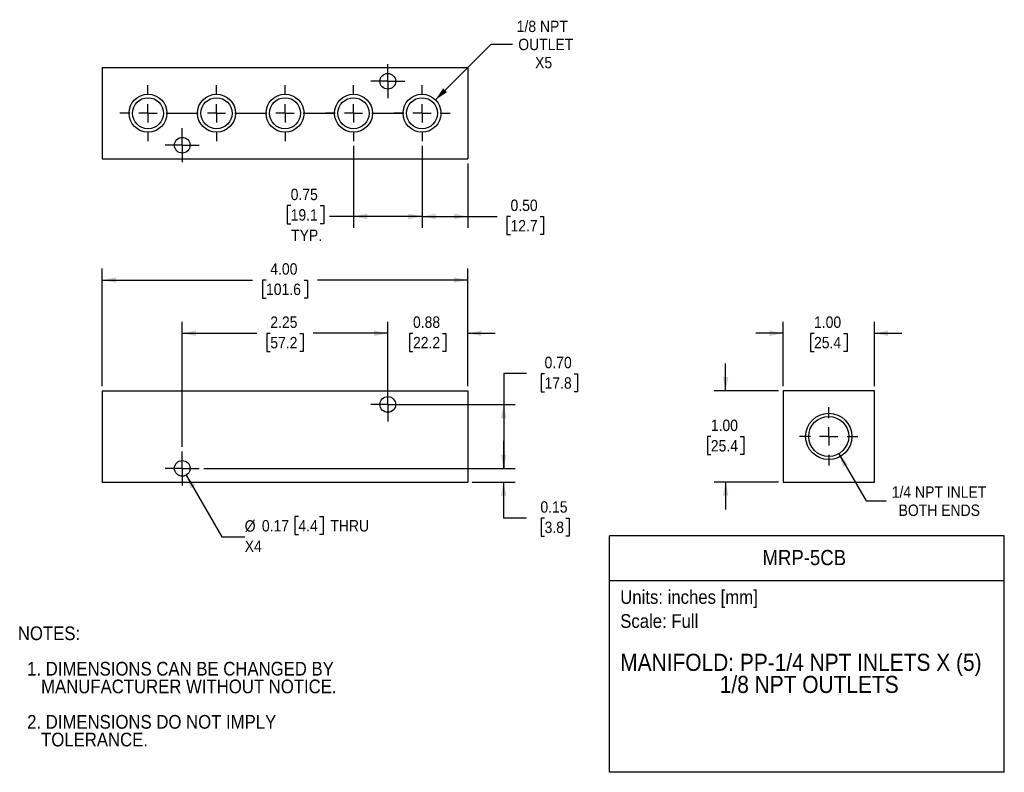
# Model space of a CAD drawing. Header units: inches. Extents: x 0.2 to 11, y 0 to 8.2.
import ezdxf
from ezdxf.enums import TextEntityAlignment as Align

# ---------------------------------------------------------------- set-up
doc = ezdxf.new("R2010")
doc.units = ezdxf.units.IN
doc.header["$MEASUREMENT"] = 0
doc.linetypes.add('SLD-Center', pattern=[0.75, 0.6, -0.05, 0.05, -0.05])
doc.linetypes.add('SLD-Solid', pattern=[0])
doc.layers.add('CENTER', color=40, linetype='SLD-Center')
doc.layers.add('SLD-DEFPOINTS', color=7, linetype='Continuous')
doc.layers.add('DIMENSIONS', color=140, linetype='SLD-Solid', lineweight=25)
doc.layers.add('TEXT', color=140, linetype='SLD-Solid', lineweight=25)
doc.styles.add('SLDTEXTSTYLE0', font='GOTHIC.TTF', dxfattribs={"width": 0.913})
doc.dimstyles.new('SLDDIMSTYLE0', dxfattribs={"dimtxt": 0.125, "dimasz": 0.15, "dimexe": 0, "dimexo": 0.0625, "dimgap": 0.03125, "dimtad": 0, "dimtih": 1, "dimtoh": 1, "dimrnd": 1e-09, "dimdsep": 46, "dimtxsty": 'SLDTEXTSTYLE0', "dimsah": 1, "dimcen": 0.09, "dimadec": 0, "dimazin": 2, "dimtfac": 1, "dimtmove": 0, "dimatfit": 0, "dimfxl": 0, "dimfrac": 2, "dimtolj": 1, "dimtzin": 12, "dimarcsym": 0})
doc.dimstyles.new('SLDDIMSTYLE1', dxfattribs={"dimtxt": 0.125, "dimasz": 0.15, "dimexe": 0, "dimexo": 0.0625, "dimgap": 0.03125, "dimtad": 0, "dimtih": 1, "dimtoh": 1, "dimrnd": 1e-09, "dimzin": 0, "dimdsep": 46, "dimtxsty": 'SLDTEXTSTYLE0', "dimsah": 1, "dimcen": 0.09, "dimadec": 0, "dimazin": 0, "dimtfac": 1, "dimtofl": 0, "dimtmove": 0, "dimatfit": 3, "dimfxl": 0, "dimfrac": 2, "dimtolj": 1, "dimtzin": 12, "dimarcsym": 0})
doc.dimstyles.new('SLDDIMSTYLE2', dxfattribs={"dimtxt": 0.125, "dimasz": 0.15, "dimexe": 0, "dimexo": 0.0625, "dimgap": 0.03125, "dimtad": 0, "dimtih": 1, "dimtoh": 1, "dimrnd": 1e-09, "dimdsep": 46, "dimtxsty": 'SLDTEXTSTYLE0', "dimsah": 1, "dimcen": 0, "dimadec": 0, "dimazin": 2, "dimtfac": 1, "dimtofl": 0, "dimtmove": 0, "dimatfit": 3, "dimfxl": 0, "dimfrac": 2, "dimtolj": 1, "dimtzin": 12, "dimarcsym": 0})
doc.dimstyles.new('SLDDIMSTYLE3', dxfattribs={"dimtxt": 0.125, "dimasz": 0.15, "dimexe": 0, "dimexo": 0.0625, "dimgap": 0.03125, "dimtad": 0, "dimtih": 1, "dimtoh": 1, "dimrnd": 1e-09, "dimzin": 4, "dimdsep": 46, "dimtxsty": 'SLDTEXTSTYLE0', "dimsah": 1, "dimcen": 0.09, "dimadec": 0, "dimazin": 1, "dimtfac": 1, "dimtofl": 0, "dimtmove": 0, "dimatfit": 3, "dimfxl": 0, "dimfrac": 2, "dimtolj": 1, "dimtzin": 12, "dimarcsym": 0})
doc.dimstyles.new('SLDDIMSTYLE4', dxfattribs={"dimtxt": 0.125, "dimasz": 0.15, "dimexe": 0, "dimexo": 0.0625, "dimgap": 0.03125, "dimtad": 0, "dimtih": 1, "dimtoh": 1, "dimrnd": 1e-09, "dimzin": 12, "dimdsep": 46, "dimtxsty": 'SLDTEXTSTYLE0', "dimsah": 1, "dimcen": 0.09, "dimadec": 0, "dimazin": 3, "dimtfac": 1, "dimtofl": 0, "dimtmove": 0, "dimatfit": 3, "dimfxl": 0, "dimfrac": 2, "dimtolj": 1, "dimtzin": 12, "dimarcsym": 0})
doc.dimstyles.new('SLDDIMSTYLE5', dxfattribs={"dimtxt": 0.125, "dimasz": 0.15, "dimexe": 0, "dimexo": 0.0625, "dimgap": 0.03125, "dimtad": 0, "dimtih": 1, "dimtoh": 1, "dimrnd": 1e-09, "dimzin": 4, "dimdsep": 46, "dimtxsty": 'SLDTEXTSTYLE0', "dimsah": 1, "dimcen": 0.09, "dimadec": 0, "dimazin": 1, "dimtfac": 1, "dimtmove": 0, "dimatfit": 0, "dimfxl": 0, "dimfrac": 2, "dimtolj": 1, "dimtzin": 12, "dimarcsym": 0})
doc.dimstyles.new('SLDDIMSTYLE6', dxfattribs={"dimtxt": 0.125, "dimasz": 0.15, "dimexe": 0, "dimexo": 0.0625, "dimgap": 0.03125, "dimtad": 0, "dimtih": 1, "dimtoh": 1, "dimrnd": 1e-09, "dimzin": 12, "dimdsep": 46, "dimtxsty": 'SLDTEXTSTYLE0', "dimsah": 1, "dimcen": 0, "dimadec": 0, "dimazin": 3, "dimtfac": 1, "dimtofl": 0, "dimtmove": 0, "dimatfit": 3, "dimfxl": 0, "dimfrac": 2, "dimtolj": 1, "dimtzin": 12, "dimarcsym": 0})
doc.dimstyles.new('SLDDIMSTYLE7', dxfattribs={"dimtxt": 0.125, "dimasz": 0.15, "dimexe": 0, "dimexo": 0.0625, "dimgap": 0.03125, "dimtad": 0, "dimtih": 1, "dimtoh": 1, "dimrnd": 1e-09, "dimdsep": 46, "dimtxsty": 'SLDTEXTSTYLE0', "dimsah": 1, "dimcen": 0.09, "dimadec": 0, "dimazin": 2, "dimtfac": 1, "dimtofl": 0, "dimtmove": 0, "dimatfit": 3, "dimfxl": 0, "dimfrac": 2, "dimtolj": 1, "dimtzin": 12, "dimarcsym": 0})

# ---------------------------------------------------------------- blocks, each defined once
blk = doc.blocks.new('Block1')
at = {"layer": 'TEXT'}
for p, q in [((11, 2.589), (6.679, 2.589)), ((6.679, 0), (6.679, 2.589)), ((11, 0), (11, 2.589)), ((6.679, 2.102), (11, 2.102)), ((11, 0), (6.679, 0))]:
    blk.add_line(p, q, dxfattribs=at)
at = {"layer": 'TEXT', "char_height": 0.15, "attachment_point": 1, "style": 'SLDTEXTSTYLE0'}
for s, insert in [('Units: inches [mm]', (6.795, 1.995)), ('Scale: Full', (6.795, 1.732))]:
    blk.add_mtext(s, dxfattribs=dict(at, insert=insert))
at = {"layer": 'TEXT', "color": 140, "style": 'SLDTEXTSTYLE0', "width": 0.913}
for tag, height, p in [('AUTOATTR0', 0.167, (8.352, 2.219)), ('AUTOATTR1_0', 0.188, (6.795, 1.055)), ('AUTOATTR1_1', 0.188, (7.885, 0.813))]:
    blk.add_attdef(tag, text='', height=height, dxfattribs=at).set_placement(p, align=Align.BOTTOM_LEFT)
blk = doc.blocks.new('SW_NOTE_0')
at = {"layer": 'TEXT', "color": 0, "char_height": 0.15, "attachment_point": 1, "style": 'SLDTEXTSTYLE0'}
for s, insert in [('NOTES:', (0, 0.192)), ('  1. DIMENSIONS CAN BE CHANGED BY     ', (0, -0.196)), ('     MANUFACTURER WITHOUT NOTICE.', (0, -0.39)), ('  2. DIMENSIONS DO NOT IMPLY ', (0, -0.778)), ('     TOLERANCE.', (0, -0.972))]:
    blk.add_mtext(s, dxfattribs=dict(at, insert=insert))
blk = doc.blocks.new('_D')
at = {"layer": 'DIMENSIONS'}
for p, q in [((5.519, 3.329), (5.519, 3.629)), ((2.236, 3.329), (5.644, 3.329)), ((5.175, 3.179), (5.644, 3.179)), ((5.519, 2.785), (5.519, 3.179)), ((5.769, 2.785), (5.519, 2.785)), ((5.967, 2.784), (5.929, 2.784)), ((5.929, 2.784), (5.929, 2.586)), ((6.198, 2.784), (6.236, 2.784)), ((6.236, 2.784), (6.236, 2.586)), ((5.929, 2.586), (5.967, 2.586)), ((6.236, 2.586), (6.198, 2.586))]:
    blk.add_line(p, q, dxfattribs=at)
for points in [[(5.519, 3.329), (5.549, 3.479), (5.489, 3.479)], [(5.519, 3.179), (5.489, 3.029), (5.549, 3.029)]]:
    blk.add_solid(points, dxfattribs=at)
at = {"layer": 'DIMENSIONS', "char_height": 0.125, "attachment_point": 1, "style": 'SLDTEXTSTYLE0'}
for s, insert in [('0.15', (5.921, 2.969)), ('3.8', (5.967, 2.746))]:
    blk.add_mtext(s, dxfattribs=dict(at, insert=insert))
blk = doc.blocks.new('_D_1')
at = {"layer": 'DIMENSIONS'}
for p, q in [((5.769, 4.367), (5.519, 4.367)), ((5.519, 4.367), (5.519, 4.029)), ((5.967, 4.366), (5.929, 4.366)), ((5.929, 4.366), (5.929, 4.167)), ((6.291, 4.366), (6.329, 4.366)), ((6.329, 4.366), (6.329, 4.167)), ((5.929, 4.167), (5.967, 4.167)), ((6.329, 4.167), (6.291, 4.167)), ((4.3, 4.029), (5.644, 4.029)), ((5.519, 4.029), (5.519, 3.329)), ((2.236, 3.329), (5.644, 3.329))]:
    blk.add_line(p, q, dxfattribs=at)
for points in [[(5.519, 4.029), (5.489, 3.879), (5.549, 3.879)], [(5.519, 3.329), (5.549, 3.479), (5.489, 3.479)]]:
    blk.add_solid(points, dxfattribs=at)
at = {"layer": 'DIMENSIONS', "char_height": 0.125, "attachment_point": 1, "style": 'SLDTEXTSTYLE0'}
for s, insert in [('0.70', (5.967, 4.551)), ('17.8', (5.967, 4.327))]:
    blk.add_mtext(s, dxfattribs=dict(at, insert=insert))
blk = doc.blocks.new('_D_2')
at = {"layer": 'DIMENSIONS'}
for p, q in [((4.25, 4.265), (4.25, 4.934)), ((5.125, 4.229), (5.125, 4.934)), ((4.25, 4.809), (3.95, 4.809)), ((4.526, 4.808), (4.488, 4.808)), ((4.488, 4.808), (4.488, 4.61)), ((4.849, 4.808), (4.887, 4.808)), ((4.887, 4.808), (4.887, 4.61)), ((5.125, 4.809), (5.425, 4.809)), ((4.488, 4.61), (4.526, 4.61)), ((4.887, 4.61), (4.849, 4.61))]:
    blk.add_line(p, q, dxfattribs=at)
for points in [[(4.25, 4.809), (4.1, 4.839), (4.1, 4.779)], [(5.125, 4.809), (5.275, 4.779), (5.275, 4.839)]]:
    blk.add_solid(points, dxfattribs=at)
at = {"layer": 'DIMENSIONS', "char_height": 0.125, "attachment_point": 1, "style": 'SLDTEXTSTYLE0'}
for s, insert in [('0.88', (4.526, 4.993)), ('22.2', (4.526, 4.769))]:
    blk.add_mtext(s, dxfattribs=dict(at, insert=insert))
blk = doc.blocks.new('_D_3')
at = {"layer": 'DIMENSIONS'}
for p, q in [((2.043, 3.255), (2.434, 2.578)), ((3.272, 2.802), (3.234, 2.802)), ((3.234, 2.802), (3.234, 2.604)), ((3.503, 2.802), (3.541, 2.802)), ((3.541, 2.802), (3.541, 2.604)), ((3.234, 2.604), (3.272, 2.604)), ((3.541, 2.604), (3.503, 2.604)), ((2.434, 2.578), (2.684, 2.578))]:
    blk.add_line(p, q, dxfattribs=at)
blk.add_solid([(2.043, 3.255), (2.092, 3.11), (2.144, 3.14)], dxfattribs=at)
at = {"layer": 'DIMENSIONS', "char_height": 0.125, "attachment_point": 1, "style": 'SLDTEXTSTYLE0'}
for s, insert in [('%%c', (2.684, 2.761)), ('0.17', (2.872, 2.763)), ('4.4', (3.272, 2.763)), (' THRU', (3.579, 2.763)), ('X4', (2.684, 2.539))]:
    blk.add_mtext(s, dxfattribs=dict(at, insert=insert))
blk = doc.blocks.new('_D_4')
at = {"layer": 'DIMENSIONS'}
for p, q in [((1.125, 4.229), (1.125, 5.517)), ((5.125, 4.229), (5.125, 5.517)), ((1.125, 5.392), (2.77, 5.392)), ((2.917, 5.391), (2.879, 5.391)), ((2.879, 5.391), (2.879, 5.193)), ((3.333, 5.391), (3.371, 5.391)), ((3.371, 5.391), (3.371, 5.193)), ((5.125, 5.392), (3.481, 5.392)), ((2.879, 5.193), (2.917, 5.193)), ((3.371, 5.193), (3.333, 5.193))]:
    blk.add_line(p, q, dxfattribs=at)
for points in [[(1.125, 5.392), (1.275, 5.362), (1.275, 5.422)], [(5.125, 5.392), (4.975, 5.422), (4.975, 5.362)]]:
    blk.add_solid(points, dxfattribs=at)
at = {"layer": 'DIMENSIONS', "char_height": 0.125, "attachment_point": 1, "style": 'SLDTEXTSTYLE0'}
for s, insert in [('4.00', (2.964, 5.576)), ('101.6', (2.917, 5.353))]:
    blk.add_mtext(s, dxfattribs=dict(at, insert=insert))
blk = doc.blocks.new('_D_5')
at = {"layer": 'DIMENSIONS'}
for p, q in [((2, 3.565), (2, 4.934)), ((4.25, 4.079), (4.25, 4.934)), ((2, 4.809), (2.816, 4.809)), ((2.964, 4.808), (2.926, 4.808)), ((2.926, 4.808), (2.926, 4.61)), ((3.287, 4.808), (3.325, 4.808)), ((3.325, 4.808), (3.325, 4.61)), ((4.25, 4.809), (3.435, 4.809)), ((2.926, 4.61), (2.964, 4.61)), ((3.325, 4.61), (3.287, 4.61))]:
    blk.add_line(p, q, dxfattribs=at)
for points in [[(2, 4.809), (2.15, 4.779), (2.15, 4.839)], [(4.25, 4.809), (4.1, 4.839), (4.1, 4.779)]]:
    blk.add_solid(points, dxfattribs=at)
at = {"layer": 'DIMENSIONS', "char_height": 0.125, "attachment_point": 1, "style": 'SLDTEXTSTYLE0'}
for s, insert in [('2.25', (2.964, 4.993)), ('57.2', (2.964, 4.769))]:
    blk.add_mtext(s, dxfattribs=dict(at, insert=insert))
blk = doc.blocks.new('SW_CENTERMARKSYMBOL_0')
at = {"layer": 'CENTER', "color": 0}
for p, q in [((0, 0.1), (0, 0.186)), ((-0.1, 0), (-0.186, 0)), ((0, 0), (-0.1, 0)), ((0, 0), (0, 0.1)), ((0, 0), (0, -0.1)), ((0, 0), (0.1, 0)), ((0.1, 0), (0.186, 0)), ((0, -0.1), (0, -0.186))]:
    blk.add_line(p, q, dxfattribs=at)
blk = doc.blocks.new('SW_CENTERMARKSYMBOL_1')
at = {"layer": 'CENTER', "color": 0}
for p, q in [((0, 0.1), (0, 0.186)), ((-0.1, 0), (-0.186, 0)), ((0, 0), (-0.1, 0)), ((0, 0), (0, 0.1)), ((0, 0), (0, -0.1)), ((0, 0), (0.1, 0)), ((0.1, 0), (0.186, 0)), ((0, -0.1), (0, -0.186))]:
    blk.add_line(p, q, dxfattribs=at)
blk = doc.blocks.new('_D_6')
at = {"layer": 'DIMENSIONS'}
for p, q in [((7.949, 4.179), (7.949, 4.479)), ((8.528, 4.179), (7.824, 4.179)), ((7.787, 3.678), (7.749, 3.678)), ((7.749, 3.678), (7.749, 3.48)), ((8.11, 3.678), (8.148, 3.678)), ((8.148, 3.678), (8.148, 3.48)), ((7.749, 3.48), (7.787, 3.48)), ((8.148, 3.48), (8.11, 3.48)), ((8.528, 3.179), (7.824, 3.179)), ((7.949, 3.179), (7.949, 2.879))]:
    blk.add_line(p, q, dxfattribs=at)
for points in [[(7.949, 4.179), (7.979, 4.329), (7.919, 4.329)], [(7.949, 3.179), (7.919, 3.029), (7.979, 3.029)]]:
    blk.add_solid(points, dxfattribs=at)
at = {"layer": 'DIMENSIONS', "char_height": 0.125, "attachment_point": 1, "style": 'SLDTEXTSTYLE0'}
for s, insert in [('1.00', (7.787, 3.863)), ('25.4', (7.787, 3.639))]:
    blk.add_mtext(s, dxfattribs=dict(at, insert=insert))
blk = doc.blocks.new('_D_7')
at = {"layer": 'DIMENSIONS'}
for p, q in [((8.578, 4.229), (8.578, 4.934)), ((9.578, 4.229), (9.578, 4.934)), ((8.578, 4.809), (8.278, 4.809)), ((8.917, 4.808), (8.879, 4.808)), ((8.879, 4.808), (8.879, 4.61)), ((9.24, 4.808), (9.278, 4.808)), ((9.278, 4.808), (9.278, 4.61)), ((9.578, 4.809), (9.878, 4.809)), ((8.879, 4.61), (8.917, 4.61)), ((9.278, 4.61), (9.24, 4.61))]:
    blk.add_line(p, q, dxfattribs=at)
for points in [[(8.578, 4.809), (8.428, 4.839), (8.428, 4.779)], [(9.578, 4.809), (9.728, 4.779), (9.728, 4.839)]]:
    blk.add_solid(points, dxfattribs=at)
at = {"layer": 'DIMENSIONS', "char_height": 0.125, "attachment_point": 1, "style": 'SLDTEXTSTYLE0'}
for s, insert in [('1.00', (8.917, 4.993)), ('25.4', (8.917, 4.769))]:
    blk.add_mtext(s, dxfattribs=dict(at, insert=insert))
blk = doc.blocks.new('_D_8')
at = {"layer": 'DIMENSIONS'}
for p, q in [((9.188, 3.489), (9.487, 2.972)), ((9.487, 2.972), (9.705, 2.972))]:
    blk.add_line(p, q, dxfattribs=at)
blk.add_solid([(9.188, 3.489), (9.237, 3.344), (9.289, 3.374)], dxfattribs=at)
at = {"layer": 'DIMENSIONS', "char_height": 0.125, "attachment_point": 1, "style": 'SLDTEXTSTYLE0'}
for s, insert in [('1/4 NPT INLET', (9.768, 3.132)), ('BOTH ENDS', (9.843, 2.933))]:
    blk.add_mtext(s, dxfattribs=dict(at, insert=insert))
blk = doc.blocks.new('SW_CENTERMARKSYMBOL_2')
at = {"layer": 'CENTER', "color": 0}
for p, q in [((0, 0.2), (0, 0.319)), ((-0.2, 0), (-0.319, 0)), ((0, 0), (-0.1, 0)), ((0, 0), (0, 0.1)), ((0, 0), (0, -0.1)), ((0, 0), (0.1, 0)), ((0.2, 0), (0.319, 0)), ((0, -0.2), (0, -0.319))]:
    blk.add_line(p, q, dxfattribs=at)
blk = doc.blocks.new('_D_9')
at = {"layer": 'DIMENSIONS'}
for p, q in [((4.625, 6.862), (4.625, 5.964)), ((5.125, 6.669), (5.125, 5.964)), ((4.625, 6.089), (5.125, 6.089)), ((5.125, 6.089), (5.446, 6.089)), ((5.594, 6.088), (5.555, 6.088)), ((5.555, 6.088), (5.555, 5.89)), ((5.917, 6.088), (5.955, 6.088)), ((5.955, 6.088), (5.955, 5.89)), ((5.555, 5.89), (5.594, 5.89)), ((5.955, 5.89), (5.917, 5.89))]:
    blk.add_line(p, q, dxfattribs=at)
for points in [[(4.625, 6.089), (4.775, 6.059), (4.775, 6.119)], [(5.125, 6.089), (4.975, 6.119), (4.975, 6.059)]]:
    blk.add_solid(points, dxfattribs=at)
at = {"layer": 'DIMENSIONS', "char_height": 0.125, "attachment_point": 1, "style": 'SLDTEXTSTYLE0'}
for s, insert in [('0.50', (5.594, 6.273)), ('12.7', (5.594, 6.049))]:
    blk.add_mtext(s, dxfattribs=dict(at, insert=insert))
blk = doc.blocks.new('_D_10')
at = {"layer": 'DIMENSIONS'}
for p, q in [((3.875, 6.862), (3.875, 5.964)), ((4.625, 6.862), (4.625, 5.964)), ((3.187, 6.207), (3.149, 6.207)), ((3.149, 6.207), (3.149, 6.008)), ((3.511, 6.207), (3.549, 6.207)), ((3.549, 6.207), (3.549, 6.008)), ((3.875, 6.089), (3.612, 6.089)), ((4.625, 6.089), (3.875, 6.089)), ((3.149, 6.008), (3.187, 6.008)), ((3.549, 6.008), (3.511, 6.008))]:
    blk.add_line(p, q, dxfattribs=at)
for points in [[(3.875, 6.089), (4.025, 6.059), (4.025, 6.119)], [(4.625, 6.089), (4.475, 6.119), (4.475, 6.059)]]:
    blk.add_solid(points, dxfattribs=at)
at = {"layer": 'DIMENSIONS', "char_height": 0.125, "attachment_point": 1, "style": 'SLDTEXTSTYLE0'}
for s, insert in [('0.75', (3.187, 6.392)), ('19.1', (3.187, 6.168)), ('TYP.', (3.192, 5.944))]:
    blk.add_mtext(s, dxfattribs=dict(at, insert=insert))
blk = doc.blocks.new('_D_11')
at = {"layer": 'DIMENSIONS'}
for p, q in [((4.772, 7.366), (5.381, 7.974)), ((5.381, 7.974), (5.616, 7.974))]:
    blk.add_line(p, q, dxfattribs=at)
blk.add_solid([(4.772, 7.366), (4.899, 7.451), (4.857, 7.493)], dxfattribs=at)
at = {"layer": 'DIMENSIONS', "char_height": 0.125, "attachment_point": 1, "style": 'SLDTEXTSTYLE0'}
for s, insert in [('1/8 NPT', (5.662, 8.233)), ('OUTLET', (5.679, 8.035)), ('X5', (5.863, 7.836))]:
    blk.add_mtext(s, dxfattribs=dict(at, insert=insert))
blk = doc.blocks.new('SW_CENTERMARKSYMBOL_3')
at = {"layer": 'CENTER', "color": 0}
for p, q in [((-0.75, 0.2), (-0.75, 0.3075)), ((0, 0.2), (0, 0.3075)), ((-0.95, 0), (-1.0575, 0)), ((-0.75, 0), (-0.85, 0)), ((-0.75, 0), (-0.75, 0.1)), ((-0.75, 0), (-0.75, -0.1)), ((-0.75, 0), (-0.65, 0)), ((-0.55, 0), (-0.4425, 0)), ((-0.2, 0), (-0.3075, 0)), ((0, 0), (-0.1, 0)), ((0, 0), (0, 0.1)), ((0, 0), (0, -0.1)), ((0, 0), (0.1, 0)), ((0.2, 0), (0.3075, 0)), ((-0.75, -0.2), (-0.75, -0.3075)), ((0, -0.2), (0, -0.3075))]:
    blk.add_line(p, q, dxfattribs=at)
blk = doc.blocks.new('SW_CENTERMARKSYMBOL_4')
at = {"layer": 'CENTER', "color": 0}
for p, q in [((0.375, 0.45), (0.375, 0.536)), ((0.375, 0.35), (0.375, 0.45)), ((0.275, 0.35), (0.189, 0.35)), ((0.375, 0.35), (0.275, 0.35)), ((0.375, 0.35), (0.375, 0.25)), ((0.375, 0.35), (0.475, 0.35)), ((0.475, 0.35), (0.561, 0.35)), ((-2.25, 0.2), (-2.25, 0.3075)), ((-1.5, 0.2), (-1.5, 0.3075)), ((-0.75, 0.2), (-0.75, 0.3075)), ((0, 0.2), (0, 0.3075)), ((0.375, 0.25), (0.375, 0.164)), ((0.75, 0.2), (0.75, 0.3075)), ((-2.45, 0), (-2.5575, 0)), ((-2.25, 0), (-2.35, 0)), ((-2.25, 0), (-2.25, 0.1)), ((-2.25, 0), (-2.25, -0.1)), ((-2.25, 0), (-2.15, 0)), ((-2.05, 0), (-1.7, 0)), ((-1.5, 0), (-1.6, 0)), ((-1.5, 0), (-1.5, 0.1)), ((-1.5, 0), (-1.5, -0.1)), ((-1.5, 0), (-1.4, 0)), ((-1.3, 0), (-0.95, 0)), ((-0.75, 0), (-0.85, 0)), ((-0.75, 0), (-0.75, 0.1)), ((-0.75, 0), (-0.75, -0.1)), ((-0.75, 0), (-0.65, 0)), ((-0.55, 0), (-0.2, 0)), ((0, 0), (-0.1, 0)), ((0, 0), (0, 0.1)), ((0, 0), (0, -0.1)), ((0, 0), (0.1, 0)), ((0.2, 0), (0.55, 0)), ((0.75, 0), (0.65, 0)), ((0.75, 0), (0.75, 0.1)), ((0.75, 0), (0.75, -0.1)), ((0.75, 0), (0.85, 0)), ((0.95, 0), (1.0575, 0)), ((-2.25, -0.2), (-2.25, -0.3075)), ((-1.875, -0.25), (-1.875, -0.164)), ((-1.5, -0.2), (-1.5, -0.3075)), ((-0.75, -0.2), (-0.75, -0.3075)), ((0, -0.2), (0, -0.3075)), ((0.75, -0.2), (0.75, -0.3075)), ((-1.875, -0.35), (-1.875, -0.25)), ((-1.975, -0.35), (-2.061, -0.35)), ((-1.875, -0.35), (-1.975, -0.35)), ((-1.875, -0.35), (-1.875, -0.45)), ((-1.875, -0.35), (-1.775, -0.35)), ((-1.775, -0.35), (-1.689, -0.35)), ((-1.875, -0.45), (-1.875, -0.536))]:
    blk.add_line(p, q, dxfattribs=at)

msp = doc.modelspace()

# ---------------------------------------------------------------- linework, layer by layer
for p, q in [((1.125, 7.719), (1.125, 6.719)), ((1.125, 7.719), (5.125, 7.719)), ((5.125, 7.719), (5.125, 6.719)), ((1.125, 6.719), (5.125, 6.719)), ((1.125, 4.179), (1.125, 3.179)), ((1.125, 4.179), (5.125, 4.179)), ((5.125, 4.179), (5.125, 3.179)), ((8.578, 4.179), (8.578, 3.179)), ((9.578, 4.179), (8.578, 4.179)), ((9.578, 3.179), (9.578, 4.179)), ((1.125, 3.179), (5.125, 3.179)), ((8.578, 3.179), (9.578, 3.179))]:
    msp.add_line(p, q)
for centre, radius in [((4.25, 7.569), 0.086), ((1.625, 7.219), 0.208), ((1.625, 7.219), 0.17), ((2.375, 7.219), 0.208), ((2.375, 7.219), 0.17), ((3.125, 7.219), 0.208), ((3.125, 7.219), 0.17), ((3.875, 7.219), 0.208), ((3.875, 7.219), 0.17), ((4.625, 7.219), 0.208), ((4.625, 7.219), 0.17), ((2, 6.869), 0.086), ((4.25, 4.029), 0.086), ((9.078, 3.679), 0.254), ((9.078, 3.679), 0.219), ((2, 3.329), 0.086)]:
    msp.add_circle(centre, radius)

# ---------------------------------------------------------------- block references
at = {"layer": 'CENTER'}
for name, p in [('SW_CENTERMARKSYMBOL_4', (3.875, 7.219)), ('SW_CENTERMARKSYMBOL_3', (4.625, 7.219)), ('SW_CENTERMARKSYMBOL_0', (4.25, 4.029)), ('SW_CENTERMARKSYMBOL_2', (9.078, 3.679)), ('SW_CENTERMARKSYMBOL_1', (2, 3.329))]:
    msp.add_blockref(name, p, dxfattribs=at)
at = {"layer": 'SLD-DEFPOINTS'}
ref = msp.add_blockref('Block1', (0, 0), dxfattribs=at)
ref.add_attrib('AUTOATTR0', 'MRP-5CB', dxfattribs={"layer": 'TEXT', "height": 0.1667, "style": 'SLDTEXTSTYLE0', "width": 0.913}).set_placement((8.352, 2.219), align=Align.BOTTOM_LEFT)
ref.add_attrib('AUTOATTR1_0', 'MANIFOLD: PP-1/4 NPT INLETS X (5) ', dxfattribs={"layer": 'TEXT', "height": 0.1875, "style": 'SLDTEXTSTYLE0', "width": 0.913}).set_placement((6.795, 1.055), align=Align.BOTTOM_LEFT)
ref.add_attrib('AUTOATTR1_1', '1/8 NPT OUTLETS', dxfattribs={"layer": 'TEXT', "height": 0.1875, "style": 'SLDTEXTSTYLE0', "width": 0.913}).set_placement((7.885, 0.813), align=Align.BOTTOM_LEFT)
at = {"layer": 'TEXT'}
msp.add_blockref('SW_NOTE_0', (0.2, 1.406), dxfattribs=at)

# ---------------------------------------------------------------- dimensions: what is measured, and where the dimension line sits
at = {"layer": 'DIMENSIONS'}
for p1, p2, text, picture, middle in [((4.478, 7.072), (4.772, 7.366), '1/8 NPT\\POUTLET\\PX5', '_D_11', (5.96, 7.974)), ((8.969, 3.869), (9.188, 3.489), '1/4 NPT INLET\\PBOTH ENDS', '_D_8', (10.288, 2.972))]:
    dim = msp.add_diameter_dim_2p(p1=p1, p2=p2, text=text, dimstyle='SLDDIMSTYLE6', override={"dimpost": '<>'}, dxfattribs=at)
    dim.commit()
    dim.dimension.update_dxf_attribs({"geometry": picture, "text_midpoint": middle, "dimtype": 163})
dim = msp.add_linear_dim(base=(3.875, 6.089), p1=(4.625, 6.912), p2=(3.875, 6.912), text='<>\\PTYP.', dimstyle='SLDDIMSTYLE7', dxfattribs=at)
dim.commit()
dim.dimension.update_dxf_attribs({"geometry": '_D_10', "text_midpoint": (3.349, 6.089), "dimtype": 160})
for base, p1, p2, dimstyle, picture, middle in [((4.625, 6.089), (5.125, 6.719), (4.625, 6.912), 'SLDDIMSTYLE1', '_D_9', (5.755, 6.089)), ((5.125, 5.392), (1.125, 4.179), (5.125, 4.179), 'SLDDIMSTYLE3', '_D_4', (3.125, 5.392)), ((2, 4.809), (4.25, 4.029), (2, 3.515), 'SLDDIMSTYLE4', '_D_5', (3.125, 4.809)), ((5.125219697, 4.808959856), (4.250219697, 4.215038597), (5.125219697, 4.179038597), 'SLDDIMSTYLE0', '_D_2', (4.687719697, 4.808959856)), ((8.578, 4.809), (9.578, 4.179), (8.578, 4.179), 'SLDDIMSTYLE5', '_D_7', (9.078, 4.809))]:
    dim = msp.add_linear_dim(base=base, p1=p1, p2=p2, dimstyle=dimstyle, dxfattribs=at)
    dim.commit()
    dim.dimension.update_dxf_attribs({"geometry": picture, "text_midpoint": middle, "dimtype": 160})
for base, p1, p2, dimstyle, picture, middle in [((5.519, 3.329), (4.25, 4.029), (2.186, 3.329), 'SLDDIMSTYLE1', '_D_1', (5.519, 4.367)), ((7.949, 3.179), (8.578, 4.179), (8.578, 3.179), 'SLDDIMSTYLE5', '_D_6', (7.949, 3.679)), ((5.519, 3.329), (5.125, 3.179), (2.186, 3.329), 'SLDDIMSTYLE0', '_D', (5.519, 2.785))]:
    dim = msp.add_linear_dim(base=base, p1=p1, p2=p2, angle=90, dimstyle=dimstyle, dxfattribs=at)
    dim.commit()
    dim.dimension.update_dxf_attribs({"geometry": picture, "text_midpoint": middle, "dimtype": 160})
dim = msp.add_diameter_dim_2p(p1=(1.957, 3.404), p2=(2.043, 3.255), text='<> THRU\\PX4', dimstyle='SLDDIMSTYLE2', dxfattribs=at)
dim.commit()
dim.dimension.update_dxf_attribs({"geometry": '_D_3', "text_midpoint": (3.352, 2.604), "dimtype": 163})

doc.saveas('drawing.dxf')
